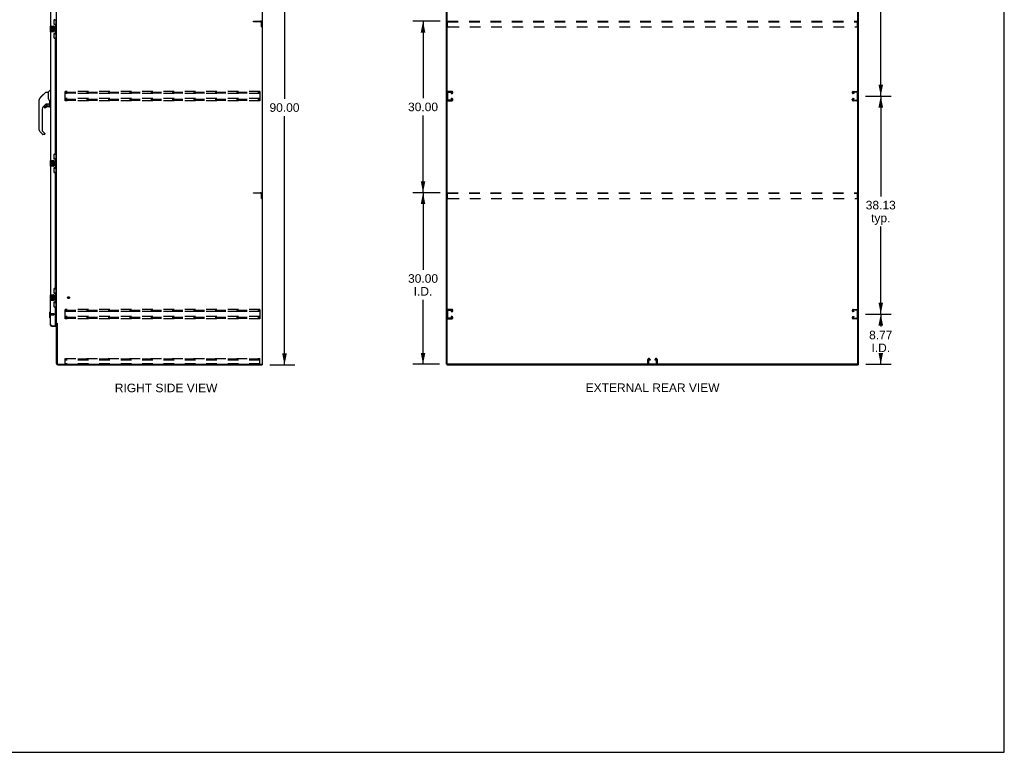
# Model space of a CAD drawing. Header units: inches. Extents: x 0 to 340, y 0 to 220.
# Tile 21 of 24: x 168 to 340, y 0 to 128. Entities that reach past the tile are written whole.
import ezdxf

# ---------------------------------------------------------------- set-up
doc = ezdxf.new("R2010")
doc.units = ezdxf.units.IN
doc.header["$LTSCALE"] = 18.7
doc.header["$MEASUREMENT"] = 0
doc.linetypes.add('HIDDEN', pattern=[0.2, 0.1, -0.1])
doc.layers.get('0').update_dxf_attribs({"linetype": 'CONTINUOUS'})
for name, color, linetype in [('02___PRT_ALL_AXES', 7, 'CONTINUOUS'), ('DEFAULT_2', 8, 'HIDDEN'), ('DIMENSIONS', 7, 'CONTINUOUS')]:
    doc.layers.add(name, color=color, linetype=linetype)
doc.styles.get("Standard").update_dxf_attribs({"font": 'arial.ttf'})
doc.dimstyles.new('DIMSTYLE_1', dxfattribs={"dimtxt": 1.5, "dimasz": 2, "dimexe": 0.09, "dimexo": 0.07, "dimgap": 0.0375, "dimtad": 0, "dimtih": 1, "dimtoh": 1, "dimzin": 4, "dimdsep": 46, "dimtxsty": 'Standard', "dimblk": '_FILLED', "dimblk1": '_FILLED', "dimblk2": '_FILLED', "dimcen": 0.09, "dimazin": 1, "dimtfac": 1, "dimtdec": 3, "dimtofl": 0, "dimtmove": 0, "dimatfit": 3, "dimldrblk": '_FILLED', "dimfxl": 1, "dimtolj": 1, "dimtzin": 4, "dimarcsym": 0})

# ---------------------------------------------------------------- blocks, each defined once
blk = doc.blocks.new('_FILLED')
at = {"color": 0, "linetype": 'ByBlock'}
blk.add_solid([(0, 0), (-1, 0.2), (-1, -0.2)], dxfattribs=at)
blk = doc.blocks.new('*D2')
at = {"layer": 'DIMENSIONS', "color": 2, "linetype": 'Continuous'}
for p, q in [((211.66, 157.74), (216.01, 157.74)), ((214.21, 157.74), (214.21, 114.24)), ((214.21, 67.74), (214.21, 111.24)), ((211.66, 67.74), (216.01, 67.74))]:
    blk.add_line(p, q, dxfattribs=at)
at = {"layer": 'DIMENSIONS', "color": 2, "linetype": 'Continuous', "xscale": 2, "yscale": 2, "zscale": 2}
for p, rotation in [((214.21, 157.74), 90), ((214.21, 67.74), 270)]:
    blk.add_blockref('_FILLED', p, dxfattribs=dict(at, rotation=rotation))
at = {"layer": 'DIMENSIONS', "color": 2, "linetype": 'Continuous', "insert": (214.21, 113.49), "char_height": 1.5, "width": 5.2416, "attachment_point": 2, "line_spacing_factor": 0.9}
blk.add_mtext('90.00', dxfattribs=at)
blk = doc.blocks.new('*D4')
at = {"layer": 'DIMENSIONS', "color": 2, "linetype": 'Continuous'}
for p, q in [((315.72, 76.62), (320.21, 76.62)), ((318.41, 76.62), (318.41, 74.47)), ((318.41, 67.85), (318.41, 69.22)), ((315.81, 67.85), (320.21, 67.85))]:
    blk.add_line(p, q, dxfattribs=at)
at = {"layer": 'DIMENSIONS', "color": 2, "linetype": 'Continuous', "xscale": 2, "yscale": 2, "zscale": 2}
for p, rotation in [((318.41, 76.62), 90), ((318.41, 67.85), 270)]:
    blk.add_blockref('_FILLED', p, dxfattribs=dict(at, rotation=rotation))
at = {"layer": 'DIMENSIONS', "color": 2, "linetype": 'Continuous', "insert": (318.41, 73.72), "char_height": 1.5, "width": 4.0762, "attachment_point": 2, "line_spacing_factor": 0.9}
blk.add_mtext('8.77\\PI.D.', dxfattribs=at)
blk = doc.blocks.new('*D5')
at = {"layer": 'DIMENSIONS', "color": 2, "linetype": 'Continuous'}
for p, q in [((315.72, 114.74), (320.21, 114.74)), ((318.41, 114.74), (318.41, 97.18)), ((318.41, 76.62), (318.41, 91.93)), ((315.72, 76.62), (320.21, 76.62))]:
    blk.add_line(p, q, dxfattribs=at)
at = {"layer": 'DIMENSIONS', "color": 2, "linetype": 'Continuous', "xscale": 2, "yscale": 2, "zscale": 2}
for p, rotation in [((318.41, 114.74), 90), ((318.41, 76.62), 270)]:
    blk.add_blockref('_FILLED', p, dxfattribs=dict(at, rotation=rotation))
at = {"layer": 'DIMENSIONS', "color": 2, "linetype": 'Continuous', "insert": (318.41, 96.43), "char_height": 1.5, "width": 5.2416, "attachment_point": 2, "line_spacing_factor": 0.9}
blk.add_mtext('38.13\\Ptyp.', dxfattribs=at)
blk = doc.blocks.new('*D6')
at = {"layer": 'DIMENSIONS', "color": 2, "linetype": 'Continuous'}
for p, q in [((315.72, 152.87), (320.21, 152.87)), ((318.41, 152.87), (318.41, 135.3)), ((318.41, 114.74), (318.41, 130.05)), ((315.72, 114.74), (320.21, 114.74))]:
    blk.add_line(p, q, dxfattribs=at)
at = {"layer": 'DIMENSIONS', "color": 2, "linetype": 'Continuous', "xscale": 2, "yscale": 2, "zscale": 2}
for p, rotation in [((318.41, 152.87), 90), ((318.41, 114.74), 270)]:
    blk.add_blockref('_FILLED', p, dxfattribs=dict(at, rotation=rotation))
at = {"layer": 'DIMENSIONS', "color": 2, "linetype": 'Continuous', "insert": (318.41, 134.55), "char_height": 1.5, "width": 5.2416, "attachment_point": 2, "line_spacing_factor": 0.9}
blk.add_mtext('38.13\\Ptyp.', dxfattribs=at)
blk = doc.blocks.new('*D17')
at = {"layer": 'DIMENSIONS', "color": 2, "linetype": 'Continuous'}
for p, q in [((241.44, 97.85), (236.62, 97.85)), ((238.42, 97.85), (238.42, 84.35)), ((238.42, 67.85), (238.42, 79.1)), ((241.29, 67.85), (236.62, 67.85))]:
    blk.add_line(p, q, dxfattribs=at)
at = {"layer": 'DIMENSIONS', "color": 2, "linetype": 'Continuous', "xscale": 2, "yscale": 2, "zscale": 2}
for p, rotation in [((238.42, 97.85), 90), ((238.42, 67.85), 270)]:
    blk.add_blockref('_FILLED', p, dxfattribs=dict(at, rotation=rotation))
at = {"layer": 'DIMENSIONS', "color": 2, "linetype": 'Continuous', "insert": (238.42, 83.6), "char_height": 1.5, "width": 5.2416, "attachment_point": 2, "line_spacing_factor": 0.9}
blk.add_mtext('30.00\\PI.D.', dxfattribs=at)
blk = doc.blocks.new('*D18')
at = {"layer": 'DIMENSIONS', "color": 2, "linetype": 'Continuous'}
for p, q in [((241.44, 127.85), (236.62, 127.85)), ((238.42, 127.85), (238.42, 114.35)), ((238.42, 97.85), (238.42, 111.35)), ((241.44, 97.85), (236.62, 97.85))]:
    blk.add_line(p, q, dxfattribs=at)
at = {"layer": 'DIMENSIONS', "color": 2, "linetype": 'Continuous', "xscale": 2, "yscale": 2, "zscale": 2}
for p, rotation in [((238.42, 127.85), 90), ((238.42, 97.85), 270)]:
    blk.add_blockref('_FILLED', p, dxfattribs=dict(at, rotation=rotation))
at = {"layer": 'DIMENSIONS', "color": 2, "linetype": 'Continuous', "insert": (238.42, 113.6), "char_height": 1.5, "width": 5.2416, "attachment_point": 2, "line_spacing_factor": 0.9}
blk.add_mtext('30.00', dxfattribs=at)

msp = doc.modelspace()

# ---------------------------------------------------------------- linework, layer by layer
at = {"color": 7, "linetype": 'Continuous'}
for p, q in [((340, 0), (340, 220)), ((210.373, 67.845), (210.373, 157.637)), ((242.63, 67.908), (242.63, 157.637)), ((314.422, 67.845), (314.422, 157.575)), ((173.932, 128.066), (174.373, 128.066)), ((173.969, 127.286), (173.969, 128.066)), ((173.969, 127.331), (174.196, 127.331)), ((174.196, 125.651), (174.196, 127.331)), ((174.334, 127.041), (174.334, 128.066)), ((173.255, 126.976), (173.255, 126.006)), ((173.27, 126.991), (173.81, 126.991)), ((173.81, 125.991), (173.27, 125.991)), ((173.91, 126.891), (173.91, 126.091)), ((173.969, 124.916), (173.969, 125.696)), ((173.969, 125.651), (174.196, 125.651)), ((174.233, 127.092), (174.233, 127.071)), ((174.233, 127.041), (174.233, 125.941)), ((174.355, 127.041), (174.233, 127.041)), ((174.355, 125.941), (174.233, 125.941)), ((174.233, 125.911), (174.233, 125.89)), ((174.334, 124.916), (174.334, 125.941)), ((174.355, 125.941), (174.355, 127.041)), ((173.932, 124.916), (174.373, 124.916)), ((171.739, 114.642), (172.504, 115.407)), ((172.56, 115.43), (172.921, 115.43)), ((172.921, 115.43), (172.921, 114.326)), ((172.927, 115.436), (173.224, 115.733)), ((173.315, 115.745), (173.252, 115.745)), ((171.334, 113.503), (171.334, 114.09)), ((171.346, 108.802), (171.346, 114.086)), ((171.461, 114.363), (171.74, 114.642)), ((171.567, 114.537), (171.57, 114.54)), ((171.567, 114.537), (171.634, 114.537)), ((171.57, 114.54), (171.637, 114.54)), ((171.571, 114.541), (171.981, 114.95)), ((171.638, 114.541), (171.571, 114.541)), ((171.719, 114.622), (171.653, 114.622)), ((171.806, 114.709), (171.739, 114.709)), ((171.766, 114.669), (171.74, 114.642)), ((171.8, 114.703), (171.766, 114.669)), ((171.844, 114.747), (171.8, 114.703)), ((171.888, 114.791), (171.821, 114.791)), ((171.964, 114.867), (171.898, 114.867)), ((171.981, 114.951), (171.983, 114.952)), ((171.981, 114.951), (172.048, 114.951)), ((172.048, 114.95), (171.981, 114.95)), ((171.983, 114.952), (172.05, 114.952)), ((172.941, 114.333), (172.921, 114.388)), ((172.971, 114.265), (172.941, 114.333)), ((173.197, 113.402), (173.197, 113.809)), ((171.858, 112.449), (171.858, 108.716)), ((172.532, 113.368), (172.031, 112.867)), ((172.252, 112.869), (172.252, 112.75)), ((172.33, 112.948), (172.483, 112.948)), ((172.491, 112.951), (172.563, 113.023)), ((172.567, 113.358), (172.567, 113.031)), ((172.609, 113.363), (172.697, 113.363)), ((172.874, 113.404), (172.882, 113.404)), ((172.882, 113.404), (173.177, 113.404)), ((173.118, 112.869), (172.882, 112.869)), ((173.059, 113.404), (173.139, 113.325)), ((173.131, 113.317), (173.125, 113.311)), ((173.177, 113.185), (173.197, 113.185)), ((173.197, 112.948), (173.197, 113.185)), ((173.236, 113.363), (173.315, 113.363)), ((171.914, 108.071), (171.462, 108.523)), ((171.881, 108.661), (172.317, 108.225)), ((172.252, 108.048), (171.969, 108.048)), ((172.33, 108.192), (172.33, 108.127)), ((173.255, 103.476), (173.255, 102.506)), ((173.27, 103.491), (173.81, 103.491)), ((173.91, 103.391), (173.91, 102.591)), ((173.932, 104.566), (174.373, 104.566)), ((173.969, 103.786), (173.969, 104.566)), ((173.969, 103.831), (174.196, 103.831)), ((174.196, 102.151), (174.196, 103.831)), ((174.233, 103.592), (174.233, 103.571)), ((174.233, 103.541), (174.233, 102.441)), ((174.355, 103.541), (174.233, 103.541)), ((174.334, 103.541), (174.334, 104.566)), ((174.355, 102.441), (174.355, 103.541)), ((173.81, 102.491), (173.27, 102.491)), ((173.969, 101.416), (173.969, 102.196)), ((173.969, 102.151), (174.196, 102.151)), ((174.355, 102.441), (174.233, 102.441)), ((174.233, 102.411), (174.233, 102.39)), ((174.334, 101.416), (174.334, 102.441)), ((173.932, 101.416), (174.373, 101.416)), ((173.932, 81.066), (174.373, 81.066)), ((173.969, 80.286), (173.969, 81.066)), ((174.334, 80.041), (174.334, 81.066)), ((173.255, 79.976), (173.255, 79.006)), ((173.27, 79.991), (173.81, 79.991)), ((173.91, 79.891), (173.91, 79.091)), ((173.969, 80.331), (174.196, 80.331)), ((174.196, 78.651), (174.196, 80.331)), ((174.233, 80.092), (174.233, 80.071)), ((174.355, 80.041), (174.233, 80.041)), ((174.233, 80.041), (174.233, 78.941)), ((174.355, 78.941), (174.355, 80.041)), ((173.81, 78.991), (173.27, 78.991)), ((173.932, 77.916), (174.373, 77.916)), ((173.969, 77.916), (173.969, 78.696)), ((173.969, 78.651), (174.196, 78.651)), ((174.355, 78.941), (174.233, 78.941)), ((174.233, 78.911), (174.233, 78.89)), ((174.334, 77.916), (174.334, 78.941)), ((173.157, 76.924), (173.275, 77.042)), ((173.157, 76.924), (173.157, 76.058)), ((173.157, 76.058), (173.275, 75.94)), ((173.275, 77.042), (173.315, 77.042)), ((173.275, 77.042), (173.275, 75.94)), ((173.275, 75.94), (173.315, 75.94)), ((173.561, 74.491), (173.561, 74.595)), ((174.149, 74.595), (174.169, 74.595)), ((174.169, 74.595), (174.169, 74.491)), ((174.477, 74.982), (174.373, 74.982)), ((210.258, 67.845), (210.373, 67.845)), ((210.321, 67.845), (210.321, 67.741)), ((242.526, 67.845), (242.64, 67.845)), ((242.578, 67.845), (242.578, 67.741)), ((314.359, 67.845), (242.692, 67.845)), ((314.411, 67.845), (314.526, 67.845)), ((314.474, 67.845), (314.474, 67.741)), ((0, 0), (340, 0))]:
    msp.add_line(p, q, dxfattribs=at)
at = {"color": 3, "linetype": 'Continuous'}
for p, q in [((210.321, 157.575), (210.321, 67.908)), ((242.526, 67.845), (242.526, 157.637)), ((314.526, 67.845), (314.526, 157.637)), ((174.373, 75.034), (174.373, 154.449)), ((173.315, 149.491), (173.315, 126.991)), ((173.919, 128.009), (173.919, 127.389)), ((173.315, 125.991), (173.315, 103.491)), ((174.049, 127.259), (174.109, 127.259)), ((174.109, 125.724), (174.049, 125.724)), ((174.169, 125.784), (174.169, 127.199)), ((173.919, 125.594), (173.919, 124.974)), ((174.049, 124.844), (174.109, 124.844)), ((174.169, 104.699), (174.169, 124.784)), ((173.919, 104.509), (173.919, 103.889)), ((174.109, 104.639), (174.049, 104.639)), ((174.049, 103.759), (174.109, 103.759)), ((174.169, 102.284), (174.169, 103.699)), ((173.315, 102.491), (173.315, 79.991)), ((173.919, 102.094), (173.919, 101.474)), ((174.109, 102.224), (174.049, 102.224)), ((174.049, 101.344), (174.109, 101.344)), ((174.169, 81.199), (174.169, 101.284)), ((173.919, 81.009), (173.919, 80.389)), ((174.109, 81.139), (174.049, 81.139)), ((174.049, 80.259), (174.109, 80.259)), ((174.169, 78.784), (174.169, 80.199)), ((173.315, 74.738), (173.315, 78.991)), ((173.919, 78.594), (173.919, 77.974)), ((174.109, 78.724), (174.049, 78.724)), ((174.049, 77.844), (174.109, 77.844)), ((174.169, 74.615), (174.169, 77.784)), ((173.561, 74.595), (174.149, 74.595)), ((173.561, 74.491), (174.169, 74.491)), ((174.169, 75.189), (174.373, 75.189)), ((174.23, 75.137), (174.169, 75.137)), ((174.373, 75.034), (174.447, 75.034)), ((174.373, 67.988), (174.373, 74.995)), ((174.463, 75.015), (174.465, 75.011)), ((174.477, 74.993), (174.477, 67.988)), ((174.619, 67.741), (210.321, 67.741)), ((174.62, 67.845), (210.258, 67.845)), ((242.578, 67.741), (314.474, 67.741))]:
    msp.add_line(p, q, dxfattribs=at)
at = {"color": 7, "linetype": 'Continuous'}
for points in [[(173.903, 126.927), (173.905, 126.922), (173.907, 126.916), (173.908, 126.91), (173.909, 126.904), (173.909, 126.897), (173.91, 126.891)], [(173.91, 126.091), (173.909, 126.085), (173.909, 126.078), (173.908, 126.072), (173.907, 126.066), (173.905, 126.061), (173.903, 126.055)], [(174.16, 127.23), (174.162, 127.234), (174.167, 127.242), (174.172, 127.25), (174.176, 127.257), (174.18, 127.264), (174.184, 127.271), (174.187, 127.277), (174.189, 127.282), (174.191, 127.287), (174.193, 127.292), (174.194, 127.296), (174.195, 127.3), (174.196, 127.304), (174.196, 127.307)], [(174.196, 125.675), (174.196, 125.678), (174.195, 125.682), (174.194, 125.686), (174.193, 125.69), (174.191, 125.695), (174.189, 125.7), (174.187, 125.706), (174.184, 125.712), (174.18, 125.718), (174.176, 125.725), (174.172, 125.732), (174.167, 125.74), (174.162, 125.748), (174.16, 125.752)], [(172.504, 115.407), (172.512, 115.414), (172.52, 115.419), (172.53, 115.424), (172.539, 115.427), (172.55, 115.429), (172.56, 115.43)], [(171.461, 114.363), (171.442, 114.343), (171.417, 114.31), (171.395, 114.274), (171.376, 114.237), (171.362, 114.198), (171.353, 114.157), (171.347, 114.115), (171.346, 114.086)], [(173.143, 113.98), (173.095, 114.051), (173.046, 114.127), (173.005, 114.198), (172.971, 114.265)], [(173.197, 113.809), (173.196, 113.833), (173.191, 113.868), (173.182, 113.902), (173.17, 113.934), (173.154, 113.963), (173.143, 113.98)], [(172.697, 113.363), (172.705, 113.364), (172.714, 113.366), (172.723, 113.369), (172.735, 113.373), (172.748, 113.378), (172.763, 113.383), (172.78, 113.388), (172.797, 113.393), (172.816, 113.398), (172.836, 113.401), (172.855, 113.403), (172.874, 113.404)], [(173.177, 113.185), (173.176, 113.199), (173.174, 113.213), (173.172, 113.227), (173.168, 113.24), (173.163, 113.253), (173.157, 113.266), (173.15, 113.278), (173.143, 113.29), (173.134, 113.3), (173.125, 113.311)], [(173.139, 113.325), (173.139, 113.324), (173.138, 113.324), (173.137, 113.323), (173.136, 113.322), (173.135, 113.321), (173.131, 113.317)], [(173.903, 103.427), (173.905, 103.422), (173.907, 103.416), (173.908, 103.41), (173.909, 103.404), (173.909, 103.397), (173.91, 103.391)], [(174.16, 103.73), (174.162, 103.734), (174.167, 103.742), (174.172, 103.75), (174.176, 103.757), (174.18, 103.764), (174.184, 103.771), (174.187, 103.777), (174.189, 103.782), (174.191, 103.787), (174.193, 103.792), (174.194, 103.796), (174.195, 103.8), (174.196, 103.804), (174.196, 103.807)], [(173.91, 102.591), (173.909, 102.585), (173.909, 102.578), (173.908, 102.572), (173.907, 102.566), (173.905, 102.561), (173.903, 102.555)], [(174.196, 102.175), (174.196, 102.178), (174.195, 102.182), (174.194, 102.186), (174.193, 102.19), (174.191, 102.195), (174.189, 102.2), (174.187, 102.206), (174.184, 102.212), (174.18, 102.218), (174.176, 102.225), (174.172, 102.232), (174.167, 102.24), (174.162, 102.248), (174.16, 102.252)], [(173.903, 79.927), (173.905, 79.922), (173.907, 79.916), (173.908, 79.91), (173.909, 79.904), (173.909, 79.897), (173.91, 79.891)], [(174.16, 80.23), (174.162, 80.234), (174.167, 80.242), (174.172, 80.25), (174.176, 80.257), (174.18, 80.264), (174.184, 80.271), (174.187, 80.277), (174.189, 80.282), (174.191, 80.287), (174.193, 80.292), (174.194, 80.296), (174.195, 80.3), (174.196, 80.304), (174.196, 80.307)], [(173.91, 79.091), (173.909, 79.085), (173.909, 79.078), (173.908, 79.072), (173.907, 79.066), (173.905, 79.061), (173.903, 79.055)], [(174.196, 78.675), (174.196, 78.678), (174.195, 78.682), (174.194, 78.686), (174.193, 78.69), (174.191, 78.695), (174.189, 78.7), (174.187, 78.706), (174.184, 78.712), (174.18, 78.718), (174.176, 78.725), (174.172, 78.732), (174.167, 78.74), (174.162, 78.748), (174.16, 78.752)]]:
    msp.add_lwpolyline(points, dxfattribs=at)
at = {"color": 3, "linetype": 'Continuous'}
for points in [[(173.482, 74.625), (173.467, 74.631), (173.452, 74.637), (173.438, 74.643), (173.424, 74.648), (173.411, 74.654), (173.399, 74.66), (173.387, 74.666), (173.376, 74.672), (173.366, 74.678), (173.356, 74.684), (173.348, 74.69), (173.34, 74.696), (173.333, 74.702), (173.328, 74.708), (173.323, 74.714), (173.319, 74.72), (173.317, 74.726), (173.315, 74.732), (173.315, 74.738)], [(173.561, 74.595), (173.529, 74.607), (173.513, 74.613), (173.497, 74.619), (173.482, 74.625)], [(174.447, 75.034), (174.449, 75.032), (174.451, 75.03), (174.453, 75.029), (174.454, 75.027), (174.456, 75.026), (174.457, 75.024), (174.458, 75.023), (174.459, 75.022), (174.46, 75.02), (174.461, 75.019), (174.462, 75.018), (174.462, 75.016), (174.463, 75.015)], [(174.465, 75.011), (174.466, 75.009), (174.467, 75.007), (174.468, 75.006), (174.469, 75.004), (174.47, 75.002), (174.471, 75.001), (174.473, 74.999), (174.474, 74.997), (174.475, 74.995), (174.477, 74.993)]]:
    msp.add_lwpolyline(points, dxfattribs=at)
at = {"color": 7, "linetype": 'Continuous'}
msp.add_circle((172.882, 113.164), 0.217, dxfattribs=at)
at = {"color": 3, "linetype": 'Continuous'}
for centre, radius, start, end in [((174.049, 128.009), 0.13, 90, 180), ((174.049, 127.389), 0.13, 180, 270), ((174.049, 125.594), 0.13, 90, 180), ((174.109, 127.199), 0.06, 0, 90), ((174.109, 125.784), 0.06, 270, 360), ((174.049, 124.974), 0.13, 180, 270), ((174.109, 124.784), 0.06, 0, 90), ((174.049, 104.509), 0.13, 90, 180), ((174.049, 103.889), 0.13, 180, 270), ((174.109, 104.699), 0.06, 270, 360), ((174.109, 103.699), 0.06, 0, 90), ((174.049, 102.094), 0.13, 90, 180), ((174.109, 102.284), 0.06, 270, 360), ((174.049, 101.474), 0.13, 180, 270), ((174.109, 101.284), 0.06, 0, 90), ((174.049, 81.009), 0.13, 90, 180), ((174.109, 81.199), 0.06, 270, 360), ((174.049, 80.389), 0.13, 180, 270), ((174.109, 80.199), 0.06, 0, 90), ((174.049, 78.594), 0.13, 90, 180), ((174.049, 77.974), 0.13, 180, 270), ((174.109, 78.784), 0.06, 270, 360), ((174.109, 77.784), 0.06, 0, 90), ((173.561, 74.738), 0.246, 180, 270), ((174.149, 74.615), 0.02, 270, 360), ((174.23, 74.995), 0.142, 0, 90), ((174.619, 67.988), 0.246, 180, 270), ((174.62, 67.988), 0.143, 180, 270), ((210.258, 67.908), 0.0625, 270, 360)]:
    msp.add_arc(centre, radius, start, end, dxfattribs=at)
at = {"color": 7, "linetype": 'Continuous'}
for centre, radius, start, end in [((173.27, 126.976), 0.015, 90, 180), ((173.27, 126.006), 0.015, 180, 270), ((173.81, 126.891), 0.1, 21.20502, 90), ((173.81, 126.091), 0.1, 270, 338.79459), ((172.941, 115.422), 0.0197, 135, 180), ((173.252, 115.706), 0.0394, 90, 135), ((171.354, 114.09), 0.0197, 110.96309, 180), ((171.354, 113.503), 0.0197, 180, 246.39296), ((172.449, 112.449), 0.591, 135, 180), ((172.33, 112.869), 0.0787, 90, 180), ((172.33, 112.75), 0.0787, 180, 309.5212), ((172.882, 112.082), 0.787, 90, 129.5212), ((172.483, 112.96), 0.0118, 270, 315), ((172.609, 113.166), 0.197, 90, 127.44051), ((172.555, 113.031), 0.0118, 315, 360), ((173.118, 112.948), 0.0787, 270, 360), ((173, 113.185), 0.197, 0, 45), ((173.177, 113.424), 0.0197, 270, 360), ((173.236, 113.402), 0.0394, 180, 270), ((171.74, 108.802), 0.394, 180, 225), ((171.937, 108.716), 0.0787, 180, 225), ((171.969, 108.127), 0.0787, 225, 270), ((172.252, 108.127), 0.0787, 270, 360), ((172.283, 108.192), 0.0472, 0, 45), ((173.27, 103.476), 0.015, 90, 180), ((173.81, 103.391), 0.1, 21.20502, 90), ((173.27, 102.506), 0.015, 180, 270), ((173.81, 102.591), 0.1, 270, 338.79459), ((173.27, 79.976), 0.015, 90, 180), ((173.81, 79.891), 0.1, 21.20502, 90), ((173.27, 79.006), 0.015, 180, 270), ((173.81, 79.091), 0.1, 270, 338.79459), ((173.561, 74.738), 0.142, 228.66126, 270), ((173.479, 74.881), 0.26, 270, 272.59366), ((242.692, 67.908), 0.0625, 180, 270), ((314.359, 67.908), 0.0625, 270, 360)]:
    msp.add_arc(centre, radius, start, end, dxfattribs=at)
for centre, start_param, end_param in [((174.129, 127.082), -1.5140098, -0.699287), ((174.129, 127.082), -2.4423057, -1.6275828), ((174.129, 125.901), -1.5140098, -0.699287), ((174.129, 125.901), -2.4423057, -1.6275828), ((174.129, 103.582), -1.5140098, -0.699287), ((174.129, 103.582), -2.4423057, -1.6275828), ((174.129, 102.401), -1.5140098, -0.699287), ((174.129, 102.401), -2.4423057, -1.6275828), ((174.129, 80.082), -1.5140098, -0.699287), ((174.129, 80.082), -2.4423057, -1.6275828), ((174.129, 78.901), -1.5140098, -0.699287), ((174.129, 78.901), -2.4423057, -1.6275828)]:
    msp.add_ellipse(centre, major_axis=(0, 0.18), ratio=0.5794935, start_param=start_param, end_param=end_param, dxfattribs=at)
at = {"layer": '02___PRT_ALL_AXES', "color": 7, "linetype": 'Continuous'}
for p, q in [((173.458, 126.837), (173.458, 126.606)), ((173.521, 126.837), (173.458, 126.837)), ((173.458, 126.606), (173.719, 126.606)), ((173.458, 126.376), (173.458, 126.24)), ((173.521, 126.376), (173.458, 126.376)), ((173.528, 126.57), (173.471, 126.595)), ((173.521, 126.669), (173.521, 126.837)), ((173.583, 126.669), (173.521, 126.669)), ((173.521, 126.24), (173.521, 126.376)), ((173.583, 126.805), (173.583, 126.669)), ((173.644, 126.805), (173.583, 126.805)), ((173.583, 126.282), (173.583, 126.24)), ((173.644, 126.669), (173.644, 126.805)), ((173.709, 126.669), (173.644, 126.669)), ((173.644, 126.219), (173.644, 126.288)), ((173.719, 126.606), (173.692, 126.587)), ((173.709, 126.837), (173.709, 126.669)), ((173.772, 126.837), (173.709, 126.837)), ((173.709, 126.282), (173.709, 126.145)), ((173.709, 126.145), (173.772, 126.145)), ((173.754, 126.606), (173.772, 126.606)), ((173.772, 126.606), (173.772, 126.837)), ((173.772, 126.145), (173.772, 126.282)), ((173.458, 103.337), (173.458, 103.106)), ((173.521, 103.337), (173.458, 103.337)), ((173.521, 103.169), (173.521, 103.337)), ((173.583, 103.305), (173.583, 103.169)), ((173.644, 103.305), (173.583, 103.305)), ((173.644, 103.169), (173.644, 103.305)), ((173.709, 103.337), (173.709, 103.169)), ((173.772, 103.337), (173.709, 103.337)), ((173.772, 103.106), (173.772, 103.337)), ((173.458, 103.106), (173.719, 103.106)), ((173.458, 102.876), (173.458, 102.74)), ((173.521, 102.876), (173.458, 102.876)), ((173.528, 103.07), (173.471, 103.095)), ((173.583, 103.169), (173.521, 103.169)), ((173.521, 102.74), (173.521, 102.876)), ((173.583, 102.782), (173.583, 102.74)), ((173.709, 103.169), (173.644, 103.169)), ((173.644, 102.719), (173.644, 102.788)), ((173.719, 103.106), (173.692, 103.087)), ((173.709, 102.782), (173.709, 102.645)), ((173.709, 102.645), (173.772, 102.645)), ((173.754, 103.106), (173.772, 103.106)), ((173.772, 102.645), (173.772, 102.782)), ((173.521, 79.837), (173.458, 79.837)), ((173.458, 79.837), (173.458, 79.606)), ((173.458, 79.606), (173.719, 79.606)), ((173.521, 79.376), (173.458, 79.376)), ((173.458, 79.376), (173.458, 79.24)), ((173.528, 79.57), (173.471, 79.595)), ((173.521, 79.669), (173.521, 79.837)), ((173.583, 79.669), (173.521, 79.669)), ((173.521, 79.24), (173.521, 79.376)), ((173.644, 79.805), (173.583, 79.805)), ((173.583, 79.805), (173.583, 79.669)), ((173.583, 79.282), (173.583, 79.24)), ((173.644, 79.669), (173.644, 79.805)), ((173.709, 79.669), (173.644, 79.669)), ((173.644, 79.219), (173.644, 79.288)), ((173.719, 79.606), (173.692, 79.587)), ((173.772, 79.837), (173.709, 79.837)), ((173.709, 79.837), (173.709, 79.669)), ((173.709, 79.282), (173.709, 79.145)), ((173.754, 79.606), (173.772, 79.606)), ((173.772, 79.606), (173.772, 79.837)), ((173.772, 79.145), (173.772, 79.282)), ((173.709, 79.145), (173.772, 79.145))]:
    msp.add_line(p, q, dxfattribs=at)
at = {"layer": '02___PRT_ALL_AXES', "color": 8, "linetype": 'HIDDEN'}
for p, q in [((173.462, 76.719), (173.909, 76.719)), ((173.462, 76.719), (173.462, 76.471)), ((173.462, 76.471), (173.909, 76.471))]:
    msp.add_line(p, q, dxfattribs=at)
msp.add_circle((176.477, 79.491), 0.124, dxfattribs=at)
at = {"layer": '02___PRT_ALL_AXES', "color": 7, "linetype": 'Continuous'}
for centre, radius, start, end in [((173.615, 126.533), 0.157, 156.59665, 341.87913), ((173.552, 126.24), 0.0943, 180, 248.67039), ((173.552, 126.24), 0.0943, 248.69989, 347.43379), ((173.615, 126.533), 0.0943, 156.59665, 35.11217), ((173.552, 126.24), 0.0314, 180, 0.04847), ((173.678, 126.282), 0.0943, 0, 180), ((173.678, 126.277), 0.0362, 83.42855, 161.76278), ((173.678, 126.282), 0.0314, 0, 81.22946), ((173.615, 126.533), 0.157, 25.73705, 27.8532), ((173.618, 126.533), 0.154, 341.41988, 26.19629), ((173.615, 103.033), 0.157, 156.59665, 341.87913), ((173.552, 102.74), 0.0943, 180, 248.67039), ((173.552, 102.74), 0.0943, 248.69989, 347.43379), ((173.615, 103.033), 0.0943, 156.59665, 35.11217), ((173.552, 102.74), 0.0314, 180, 0.04847), ((173.678, 102.782), 0.0943, 0, 180), ((173.678, 102.777), 0.0362, 83.42855, 161.76278), ((173.678, 102.782), 0.0314, 0, 81.22946), ((173.615, 103.033), 0.157, 25.73705, 27.8532), ((173.618, 103.033), 0.154, 341.41988, 26.19629), ((173.615, 79.533), 0.157, 156.59665, 341.87913), ((173.552, 79.24), 0.0943, 180, 248.67039), ((173.552, 79.24), 0.0943, 248.69989, 347.43379), ((173.615, 79.533), 0.0943, 156.59665, 35.11217), ((173.552, 79.24), 0.0314, 180, 0.04847), ((173.678, 79.282), 0.0943, 0, 180), ((173.678, 79.277), 0.0362, 83.42855, 161.76278), ((173.678, 79.282), 0.0314, 0, 81.22946), ((173.615, 79.533), 0.157, 25.73705, 27.8532), ((173.618, 79.533), 0.154, 341.41988, 26.19629)]:
    msp.add_arc(centre, radius, start, end, dxfattribs=at)
at = {"layer": 'DEFAULT_2', "color": 8, "linetype": 'HIDDEN'}
for p, q in [((208.769, 127.845), (210.022, 127.845)), ((208.769, 127.741), (208.769, 127.845)), ((210.022, 127.741), (208.769, 127.741)), ((210.165, 126.845), (210.165, 127.599)), ((210.269, 126.845), (210.269, 127.599)), ((242.713, 126.97), (242.713, 127.845)), ((242.713, 127.845), (314.338, 127.845)), ((242.713, 127.741), (314.338, 127.741)), ((314.338, 126.97), (314.338, 127.845)), ((210.165, 126.845), (210.269, 126.845)), ((242.838, 126.845), (314.213, 126.845)), ((175.894, 113.929), (175.894, 115.554)), ((209.894, 115.554), (175.894, 115.554)), ((175.894, 115.45), (209.894, 115.45)), ((175.894, 115.366), (209.894, 115.366)), ((209.894, 115.554), (209.894, 113.929)), ((242.734, 114.123), (242.734, 115.36)), ((243.45, 115.554), (242.81, 115.554)), ((242.824, 115.45), (243.436, 115.45)), ((243.63, 115.359), (243.63, 115.374)), ((313.422, 115.359), (313.422, 115.374)), ((313.602, 115.554), (314.242, 115.554)), ((314.228, 115.45), (313.616, 115.45)), ((314.318, 114.123), (314.318, 115.36)), ((175.894, 115.283), (209.894, 115.283)), ((209.894, 115.179), (175.894, 115.179)), ((209.894, 114.304), (175.894, 114.304)), ((175.894, 114.2), (209.894, 114.2)), ((175.894, 114.116), (209.894, 114.116)), ((175.894, 114.033), (209.894, 114.033)), ((209.894, 113.929), (175.894, 113.929)), ((242.81, 113.929), (243.45, 113.929)), ((243.436, 114.033), (242.824, 114.033)), ((243.349, 115.283), (243.349, 115.179)), ((243.436, 115.283), (243.349, 115.283)), ((243.349, 115.179), (243.45, 115.179)), ((243.349, 114.304), (243.349, 114.2)), ((243.45, 114.304), (243.349, 114.304)), ((243.349, 114.2), (243.436, 114.2)), ((243.63, 114.109), (243.63, 114.124)), ((313.422, 114.109), (313.422, 114.124)), ((313.703, 115.179), (313.602, 115.179)), ((313.602, 114.304), (313.703, 114.304)), ((314.242, 113.929), (313.602, 113.929)), ((313.616, 115.283), (313.703, 115.283)), ((313.703, 114.2), (313.616, 114.2)), ((313.616, 114.033), (314.228, 114.033)), ((313.703, 115.283), (313.703, 115.179)), ((313.703, 114.304), (313.703, 114.2)), ((208.769, 97.845), (210.022, 97.845)), ((208.769, 97.741), (208.769, 97.845)), ((210.022, 97.741), (208.769, 97.741)), ((210.165, 96.845), (210.165, 97.599)), ((210.165, 96.845), (210.269, 96.845)), ((210.269, 96.845), (210.269, 97.599)), ((242.713, 96.97), (242.713, 97.845)), ((242.713, 97.845), (314.338, 97.845)), ((242.713, 97.741), (314.338, 97.741)), ((242.838, 96.845), (314.213, 96.845)), ((314.338, 96.97), (314.338, 97.845)), ((173.419, 76.737), (173.419, 76.453)), ((173.462, 76.737), (173.462, 76.453)), ((173.919, 76.709), (173.919, 76.481)), ((209.894, 77.429), (175.894, 77.429)), ((175.894, 75.804), (175.894, 77.429)), ((175.894, 77.325), (209.894, 77.325)), ((175.894, 77.241), (209.894, 77.241)), ((175.894, 77.158), (209.894, 77.158)), ((209.894, 77.054), (175.894, 77.054)), ((209.894, 76.179), (175.894, 76.179)), ((175.894, 76.075), (209.894, 76.075)), ((175.894, 75.991), (209.894, 75.991)), ((175.894, 75.908), (209.894, 75.908)), ((209.894, 75.804), (175.894, 75.804)), ((209.894, 77.429), (209.894, 75.804)), ((242.734, 75.998), (242.734, 77.235)), ((243.45, 77.429), (242.81, 77.429)), ((242.81, 75.804), (243.45, 75.804)), ((242.824, 77.325), (243.436, 77.325)), ((243.436, 75.908), (242.824, 75.908)), ((243.349, 77.158), (243.349, 77.054)), ((243.436, 77.158), (243.349, 77.158)), ((243.349, 77.054), (243.45, 77.054)), ((243.349, 76.179), (243.349, 76.075)), ((243.45, 76.179), (243.349, 76.179)), ((243.349, 76.075), (243.436, 76.075)), ((243.63, 77.234), (243.63, 77.249)), ((243.63, 75.984), (243.63, 75.999)), ((313.422, 77.234), (313.422, 77.249)), ((313.422, 75.984), (313.422, 75.999)), ((313.602, 77.429), (314.242, 77.429)), ((313.703, 77.054), (313.602, 77.054)), ((313.602, 76.179), (313.703, 76.179)), ((314.242, 75.804), (313.602, 75.804)), ((314.228, 77.325), (313.616, 77.325)), ((313.616, 77.158), (313.703, 77.158)), ((313.703, 76.075), (313.616, 76.075)), ((313.616, 75.908), (314.228, 75.908)), ((313.703, 77.158), (313.703, 77.054)), ((313.703, 76.179), (313.703, 76.075)), ((314.318, 75.998), (314.318, 77.235)), ((175.894, 68.845), (209.894, 68.845)), ((175.894, 67.845), (175.894, 68.845)), ((209.894, 67.845), (209.894, 68.845)), ((277.893, 68.845), (277.908, 68.845)), ((279.143, 68.845), (279.158, 68.845)), ((209.894, 68.741), (175.894, 68.741)), ((209.894, 68.564), (175.894, 68.564)), ((209.894, 67.949), (175.894, 67.949)), ((277.713, 68.025), (277.713, 68.665)), ((277.817, 68.651), (277.817, 68.039)), ((277.907, 67.949), (279.144, 67.949)), ((277.984, 68.564), (277.984, 68.651)), ((278.088, 68.564), (277.984, 68.564)), ((278.088, 68.665), (278.088, 68.564)), ((278.963, 68.564), (278.963, 68.665)), ((279.067, 68.564), (278.963, 68.564)), ((279.067, 68.651), (279.067, 68.564)), ((279.234, 68.039), (279.234, 68.651)), ((279.338, 68.665), (279.338, 68.025))]:
    msp.add_line(p, q, dxfattribs=at)
for radius in [0.164, 0.124]:
    msp.add_circle((176.477, 79.491), radius, dxfattribs=at)
for centre, radius, start, end in [((210.022, 127.599), 0.246, 0, 90), ((210.022, 127.599), 0.142, 0, 90), ((242.838, 126.97), 0.125, 180, 270), ((314.213, 126.97), 0.125, 270, 360), ((242.81, 115.374), 0.18, 90, 180), ((242.824, 115.36), 0.09, 90, 180), ((243.436, 115.36), 0.09, 4.14163, 90), ((243.436, 115.373), 0.09, 270, 355.85837), ((243.45, 115.374), 0.18, 0, 90), ((243.45, 115.359), 0.18, 270, 360), ((313.602, 115.374), 0.18, 90, 180), ((313.602, 115.359), 0.18, 180, 270), ((313.616, 115.36), 0.09, 90, 175.85837), ((313.616, 115.373), 0.09, 184.14163, 270), ((314.228, 115.36), 0.09, 0, 90), ((314.242, 115.374), 0.18, 0, 90), ((242.81, 114.109), 0.18, 180, 270), ((242.824, 114.123), 0.09, 180, 270), ((243.436, 114.11), 0.09, 4.14163, 90), ((243.436, 114.123), 0.09, 270, 355.85837), ((243.45, 114.124), 0.18, 0, 90), ((243.45, 114.109), 0.18, 270, 360), ((313.602, 114.124), 0.18, 90, 180), ((313.602, 114.109), 0.18, 180, 270), ((313.616, 114.11), 0.09, 90, 175.85837), ((313.616, 114.123), 0.09, 184.14163, 270), ((314.228, 114.123), 0.09, 270, 360), ((314.242, 114.109), 0.18, 270, 360), ((210.022, 97.599), 0.246, 0, 90), ((210.022, 97.599), 0.142, 0, 90), ((242.838, 96.97), 0.125, 180, 270), ((314.213, 96.97), 0.125, 270, 360), ((173.44, 76.737), 0.0215, 0, 180), ((173.44, 76.453), 0.0215, 180, 360), ((173.909, 76.709), 0.01, 0, 90), ((173.909, 76.481), 0.01, 270, 360), ((242.81, 77.249), 0.18, 90, 180), ((242.81, 75.984), 0.18, 180, 270), ((242.824, 77.235), 0.09, 90, 180), ((242.824, 75.998), 0.09, 180, 270), ((243.436, 77.235), 0.09, 4.14163, 90), ((243.436, 77.248), 0.09, 270, 355.85837), ((243.436, 75.985), 0.09, 4.14163, 90), ((243.436, 75.998), 0.09, 270, 355.85837), ((243.45, 77.249), 0.18, 0, 90), ((243.45, 77.234), 0.18, 270, 360), ((243.45, 75.999), 0.18, 0, 90), ((243.45, 75.984), 0.18, 270, 360), ((313.602, 77.249), 0.18, 90, 180), ((313.602, 77.234), 0.18, 180, 270), ((313.602, 75.999), 0.18, 90, 180), ((313.602, 75.984), 0.18, 180, 270), ((313.616, 77.235), 0.09, 90, 175.85837), ((313.616, 77.248), 0.09, 184.14163, 270), ((313.616, 75.985), 0.09, 90, 175.85837), ((313.616, 75.998), 0.09, 184.14163, 270), ((314.228, 77.235), 0.09, 0, 90), ((314.228, 75.998), 0.09, 270, 360), ((314.242, 77.249), 0.18, 0, 90), ((314.242, 75.984), 0.18, 270, 360), ((277.893, 68.665), 0.18, 90, 180), ((277.908, 68.665), 0.18, 0, 90), ((279.143, 68.665), 0.18, 90, 180), ((279.158, 68.665), 0.18, 0, 90), ((277.893, 68.025), 0.18, 180, 270), ((277.907, 68.651), 0.09, 94.14163, 180), ((277.907, 68.039), 0.09, 180, 270), ((277.894, 68.651), 0.09, 0, 85.85837), ((279.157, 68.651), 0.09, 94.14163, 180), ((279.144, 68.039), 0.09, 270, 360), ((279.144, 68.651), 0.09, 0, 85.85837), ((279.158, 68.025), 0.18, 270, 360)]:
    msp.add_arc(centre, radius, start, end, dxfattribs=at)

# ---------------------------------------------------------------- texts
at = {"layer": 'DIMENSIONS', "color": 2, "linetype": 'Continuous', "char_height": 1.5, "attachment_point": 2, "line_spacing_factor": 0.9}
for s, insert, width in [('RIGHT SIDE VIEW', (193.52, 64.463), 17.88848), ('EXTERNAL REAR VIEW', (278.538, 64.504), 23.35316)]:
    msp.add_mtext(s, dxfattribs=dict(at, insert=insert, width=width))

# ---------------------------------------------------------------- dimensions: what is measured, and where the dimension line sits
at = {"layer": 'DIMENSIONS', "color": 2, "linetype": 'Continuous'}
for base, p1, p2, picture, middle in [((214.214, 157.741), (211.588, 67.741), (211.588, 157.741), '*D2', (214.208, 112.733)), ((238.417, 127.845), (241.508, 97.845), (241.508, 127.845), '*D18', (238.414, 112.837))]:
    dim = msp.add_linear_dim(base=base, p1=p1, p2=p2, angle=90, dimstyle='DIMSTYLE_1', dxfattribs=at)
    dim.commit()
    dim.dimension.update_dxf_attribs({"geometry": picture, "text_midpoint": middle, "dimtype": 160})
for base, p1, p2, text, picture, middle in [((318.413410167, 152.866017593), (315.647822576, 114.741017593), (315.647822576, 152.866017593), '<>\\Ptyp.', '*D6', (318.413410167, 132.678517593)), ((318.413410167, 114.741017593), (315.647822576, 76.616017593), (315.647822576, 114.741017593), '<>\\Ptyp.', '*D5', (318.413410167, 94.553517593)), ((238.417, 97.845), (241.362, 67.845), (241.508, 97.845), '<>\\PI.D.', '*D17', (238.417, 81.72)), ((318.413, 76.616), (315.741, 67.845), (315.648, 76.616), '<>\\PI.D.', '*D4', (318.413, 71.841))]:
    dim = msp.add_linear_dim(base=base, p1=p1, p2=p2, angle=90, text=text, dimstyle='DIMSTYLE_1', dxfattribs=at)
    dim.commit()
    dim.dimension.update_dxf_attribs({"geometry": picture, "text_midpoint": middle, "dimtype": 160})

doc.saveas('drawing.dxf')
